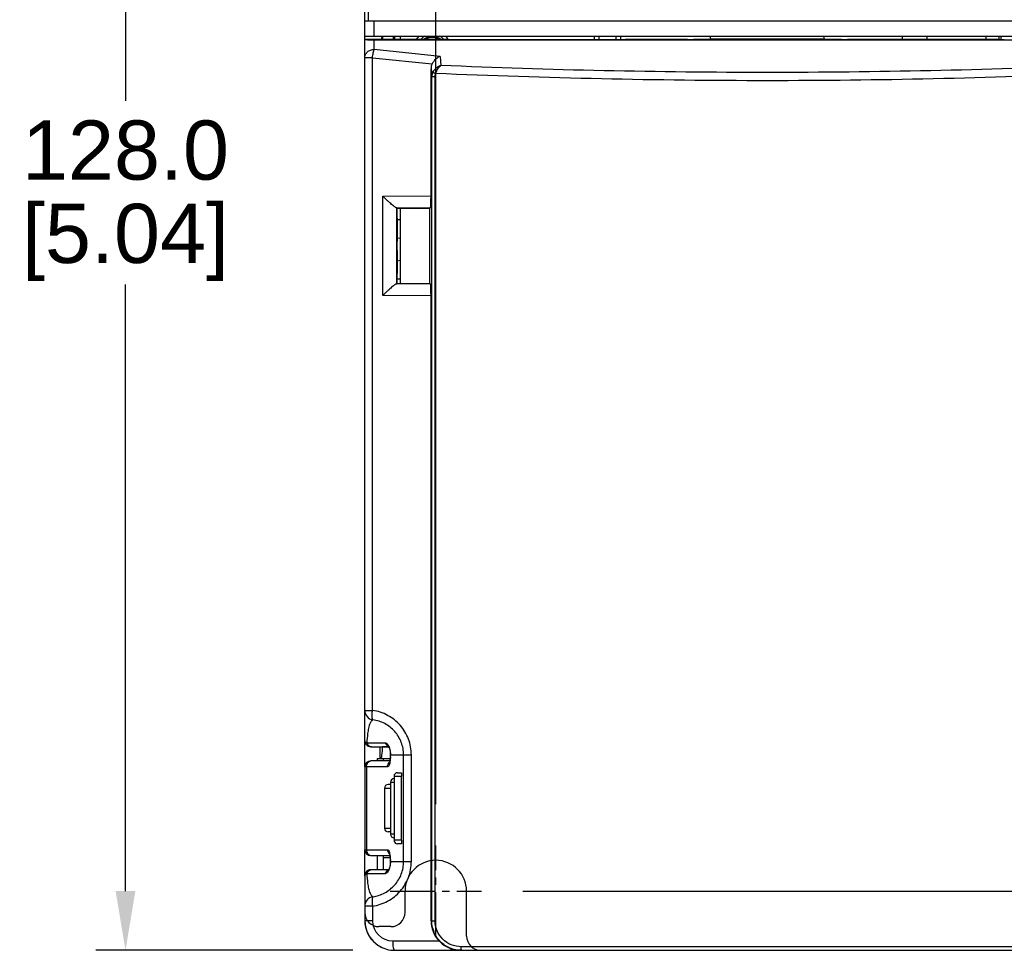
# Model space of a CAD drawing. Header units: inches. Extents: x 0 to 559, y 0 to 432.
# Tile 12 of 28: x 148 to 232, y 241 to 320. Entities that reach past the tile are written whole.
import ezdxf

# ---------------------------------------------------------------- set-up
doc = ezdxf.new("R2010")
doc.units = ezdxf.units.IN
doc.header["$LTSCALE"] = 10
doc.header["$MEASUREMENT"] = 0
doc.linetypes.add('CENTER2', pattern=[1.125, 0.75, -0.125, 0.125, -0.125])
doc.layers.add('CENTERLINE', color=40, linetype='CENTER2')
doc.layers.add('DIMENSIONS', color=140, linetype='Continuous')
doc.styles.add('TEXTSTYLE_1', font='arial.ttf')
doc.dimstyles.get("Standard").update_dxf_attribs({"dimtxt": 5, "dimasz": 5, "dimexe": 2.5, "dimexo": 3.5, "dimgap": 1, "dimtad": 0, "dimtih": 1, "dimtoh": 1, "dimdec": 1, "dimzin": 0, "dimdsep": 46, "dimtxsty": 'Standard', "dimcen": 0, "dimadec": 0, "dimazin": 0, "dimtfac": 1, "dimtdec": 1, "dimtofl": 0, "dimtmove": 0, "dimatfit": 3, "dimfxl": 0, "dimtolj": 1, "dimtzin": 0, "dimarcsym": 0})

# ---------------------------------------------------------------- blocks, each defined once
blk = doc.blocks.new('*D14')
at = {"layer": 'DEFPOINTS', "color": 0}
for p in [(239.548, 382.686), (239.548, 367.965), (183.548, 249.965)]:
    blk.add_point(p, dxfattribs=at)
at = {"layer": 'DIMENSIONS', "color": 0, "lineweight": -2}
for p, q in [((183.548, 253.465), (183.548, 385.186)), ((239.548, 371.465), (239.548, 385.186)), ((188.548, 382.686), (202.273, 382.686)), ((234.548, 382.686), (220.822, 382.686))]:
    blk.add_line(p, q, dxfattribs=at)
at = {"layer": 'DIMENSIONS', "color": 0}
for points in [[(188.548, 383.52), (188.548, 381.853), (183.548, 382.686)], [(234.548, 383.52), (234.548, 381.853), (239.548, 382.686)]]:
    blk.add_solid(points, dxfattribs=at)
at = {"layer": 'DIMENSIONS', "color": 0, "char_height": 5, "attachment_point": 5, "style": 'TEXTSTYLE_1'}
for s, insert in [('\\A1;56.0', (211.548, 386.239)), ('\\A1;[2.20]', (211.548, 378.482))]:
    blk.add_mtext(s, dxfattribs=dict(at, insert=insert))
blk = doc.blocks.new('*D15')
at = {"layer": 'DEFPOINTS', "color": 0}
for p in [(243.397, 364.115), (187.397, 246.115), (270.757, 246.115)]:
    blk.add_point(p, dxfattribs=at)
at = {"layer": 'DIMENSIONS', "color": 0, "lineweight": -2}
for p, q in [((246.897, 364.115), (273.257, 364.115)), ((270.757, 359.115), (270.757, 312.872)), ((270.757, 251.115), (270.757, 297.358)), ((190.897, 246.115), (273.257, 246.115))]:
    blk.add_line(p, q, dxfattribs=at)
at = {"layer": 'DIMENSIONS', "color": 0}
for points in [[(269.924, 359.115), (271.59, 359.115), (270.757, 364.115)], [(269.924, 251.115), (271.59, 251.115), (270.757, 246.115)]]:
    blk.add_solid(points, dxfattribs=at)
at = {"layer": 'DIMENSIONS', "color": 0, "char_height": 5, "attachment_point": 5, "style": 'TEXTSTYLE_1'}
for s, insert in [('\\A1;118.0', (270.757, 308.668)), ('\\A1;[4.65]', (270.757, 300.911))]:
    blk.add_mtext(s, dxfattribs=dict(at, insert=insert))
blk = doc.blocks.new('*D16')
at = {"layer": 'DEFPOINTS', "color": 0}
for p in [(178.748, 369.115), (157.345, 241.115), (180.048, 241.115)]:
    blk.add_point(p, dxfattribs=at)
at = {"layer": 'DIMENSIONS', "color": 0, "lineweight": -2}
for p, q in [((175.248, 369.115), (154.845, 369.115)), ((157.345, 364.115), (157.345, 312.872)), ((157.345, 246.115), (157.345, 297.358)), ((176.548, 241.115), (154.845, 241.115))]:
    blk.add_line(p, q, dxfattribs=at)
at = {"layer": 'DIMENSIONS', "color": 0}
for points in [[(156.512, 364.115), (158.179, 364.115), (157.345, 369.115)], [(156.512, 246.115), (158.179, 246.115), (157.345, 241.115)]]:
    blk.add_solid(points, dxfattribs=at)
at = {"layer": 'DIMENSIONS', "color": 0, "char_height": 5, "attachment_point": 5, "style": 'TEXTSTYLE_1'}
for s, insert in [('\\A1;128.0', (157.345, 308.668)), ('\\A1;[5.04]', (157.345, 300.911))]:
    blk.add_mtext(s, dxfattribs=dict(at, insert=insert))

msp = doc.modelspace()

# ---------------------------------------------------------------- linework, layer by layer
for p, q in [((177.548, 318.056), (177.548, 322.315)), ((177.848, 321.136), (177.848, 319.615)), ((177.548, 319.615), (245.548, 319.615)), ((178.348, 318.315), (178.348, 319.615)), ((177.548, 318.315), (245.548, 318.315)), ((177.548, 318.056), (179.392, 318.056)), ((177.548, 258.815), (177.548, 318.044)), ((178.348, 317.2), (178.348, 318.015)), ((178.348, 318.015), (244.748, 318.015)), ((178.707, 318.056), (179.392, 318.08)), ((179.048, 318.315), (179.048, 318.068)), ((179.392, 318.08), (179.392, 318.056)), ((179.392, 318.055), (179.392, 318.056)), ((184.548, 318.054), (179.392, 318.055)), ((179.961, 318.055), (179.961, 318.315)), ((180.038, 318.315), (180.038, 318.055)), ((180.057, 318.315), (180.057, 318.055)), ((180.548, 318.315), (180.548, 318.054)), ((185.048, 318.028), (199.048, 318.028)), ((196.948, 318.028), (196.948, 318.315)), ((197.348, 318.028), (197.348, 318.315)), ((198.748, 318.315), (198.748, 318.028)), ((199.148, 318.315), (199.148, 318.028)), ((204.798, 318.054), (199.548, 318.054)), ((206.748, 318.037), (205.298, 318.037)), ((206.748, 318.037), (206.748, 318.315)), ((206.748, 318.094), (216.348, 318.094)), ((216.348, 318.037), (216.348, 318.315)), ((217.798, 318.037), (216.348, 318.037)), ((231.048, 318.054), (218.298, 318.054)), ((222.948, 318.054), (222.948, 318.315)), ((225.048, 318.054), (225.048, 318.315)), ((230.019, 318.054), (230.019, 318.315)), ((231.098, 318.315), (231.098, 318.033)), ((231.255, 318.315), (231.255, 318.029)), ((183.91, 316.616), (178.348, 317.2)), ((178.205, 316.507), (177.548, 316.507)), ((178.205, 261.378), (178.205, 316.507)), ((178.205, 316.507), (183.239, 315.978)), ((183.91, 316.616), (183.98, 315.849)), ((183.144, 315.558), (183.204, 314.904)), ((183.144, 304.847), (183.144, 315.558)), ((183.204, 243.615), (183.204, 314.904)), ((183.204, 314.904), (183.481, 314.904)), ((183.481, 243.615), (183.481, 314.904)), ((179.076, 304.808), (183.144, 304.847)), ((179.076, 296.422), (179.076, 304.808)), ((180.228, 303.819), (183.093, 303.846)), ((180.253, 297.421), (180.253, 303.81)), ((180.253, 303.81), (180.289, 303.77)), ((180.289, 303.77), (183.048, 303.8)), ((180.298, 303.765), (180.289, 303.765)), ((180.298, 302.965), (180.298, 303.765)), ((180.548, 303.773), (180.548, 297.458)), ((183.093, 303.846), (183.048, 303.8)), ((183.048, 297.43), (183.048, 303.8)), ((180.289, 302.965), (180.289, 301.015)), ((180.298, 302.965), (180.289, 302.965)), ((180.548, 302.815), (180.289, 302.815)), ((180.548, 301.227), (180.289, 301.273)), ((180.298, 301.015), (180.289, 301.015)), ((180.298, 300.215), (180.298, 301.015)), ((180.289, 300.215), (180.289, 298.265)), ((180.298, 300.215), (180.289, 300.215)), ((180.289, 299.358), (180.548, 299.403)), ((180.298, 298.265), (180.289, 298.265)), ((180.298, 297.465), (180.298, 298.265)), ((180.298, 297.815), (180.548, 297.815)), ((183.093, 297.384), (180.228, 297.412)), ((180.253, 297.421), (180.289, 297.456)), ((180.298, 297.465), (180.289, 297.461)), ((180.289, 297.461), (183.048, 297.43)), ((183.093, 297.384), (183.048, 297.43)), ((183.144, 296.383), (179.076, 296.422)), ((183.144, 243.615), (183.144, 296.383)), ((177.548, 261.378), (178.205, 261.378)), ((177.548, 256.615), (177.548, 258.815)), ((177.724, 258.644), (179.279, 258.644)), ((178.048, 258.315), (179.555, 258.315)), ((178.848, 257.315), (178.848, 258.315)), ((179.555, 258.315), (179.048, 258.315)), ((179.667, 257.115), (178.048, 257.115)), ((178.598, 257.315), (178.598, 257.115)), ((178.598, 257.315), (179.692, 257.315)), ((179.098, 257.315), (179.098, 257.115)), ((179.704, 257.474), (179.697, 257.369)), ((179.72, 257.615), (179.71, 257.625)), ((179.72, 257.615), (181.484, 257.615)), ((180.827, 248.615), (180.827, 257.615)), ((181.484, 248.615), (181.484, 257.615)), ((177.548, 256.615), (177.548, 249.615)), ((179.469, 256.615), (177.548, 256.615)), ((177.7, 256.615), (177.7, 249.615)), ((180.321, 256.115), (180.637, 256.115)), ((179.735, 255.315), (179.735, 250.915)), ((179.735, 255.315), (180.021, 255.315)), ((180.021, 255.815), (180.021, 250.415)), ((180.021, 255.815), (180.652, 255.815)), ((180.652, 250.415), (180.652, 255.815)), ((179.219, 254.815), (179.219, 251.415)), ((179.219, 254.815), (179.735, 254.815)), ((179.735, 255.115), (179.519, 255.115)), ((179.735, 251.415), (179.219, 251.415)), ((179.735, 251.115), (179.519, 251.115)), ((180.021, 250.915), (179.735, 250.915)), ((180.652, 250.415), (180.021, 250.415)), ((177.548, 247.415), (177.548, 249.615)), ((177.548, 249.615), (179.469, 249.615)), ((180.637, 250.115), (180.321, 250.115)), ((178.048, 249.115), (179.667, 249.115)), ((178.598, 249.115), (178.598, 247.915)), ((179.098, 249.115), (179.098, 247.915)), ((179.692, 248.915), (179.098, 248.915)), ((179.71, 248.606), (179.709, 248.523)), ((179.72, 248.615), (179.71, 248.606)), ((179.72, 248.615), (181.484, 248.615)), ((179.555, 247.915), (178.048, 247.915)), ((179.709, 248.523), (179.701, 248.405)), ((177.548, 247.415), (177.548, 243.615)), ((179.279, 247.587), (177.724, 247.587)), ((178.205, 244.852), (177.548, 244.852)), ((178.205, 244.852), (178.205, 243.615)), ((178.205, 243.615), (177.548, 243.615)), ((183.144, 243.615), (183.481, 243.615)), ((179.905, 241.915), (183.819, 241.915)), ((180.048, 241.115), (243.048, 241.115)), ((237.401, 241.415), (185.694, 241.415))]:
    msp.add_line(p, q)
at = {"ltscale": 0.75}
for p, q in [((180.948, 244.315), (180.948, 246.115)), ((186.148, 242.315), (186.148, 246.115)), ((179.748, 243.115), (178.748, 243.115))]:
    msp.add_line(p, q, dxfattribs=at)
for points in [[(179.506, 258.39), (179.506, 258.389), (179.518, 258.375), (179.539, 258.343), (179.566, 258.295), (179.597, 258.23)], [(179.597, 258.23), (179.628, 258.15), (179.657, 258.057), (179.681, 257.953), (179.699, 257.84)], [(179.699, 257.84), (179.708, 257.723), (179.71, 257.625)], [(179.697, 257.369), (179.688, 257.272), (179.678, 257.185), (179.666, 257.11), (179.653, 257.046), (179.641, 256.997), (179.631, 256.963)], [(179.71, 257.625), (179.709, 257.587), (179.704, 257.474)], [(179.624, 249.284), (179.624, 249.283), (179.63, 249.269), (179.64, 249.238), (179.652, 249.191), (179.664, 249.13), (179.676, 249.057), (179.687, 248.973), (179.696, 248.878)], [(179.696, 248.878), (179.703, 248.774), (179.708, 248.664), (179.71, 248.606)], [(179.701, 248.405), (179.684, 248.29), (179.66, 248.184), (179.631, 248.089), (179.6, 248.007), (179.569, 247.941), (179.541, 247.891), (179.521, 247.86)]]:
    msp.add_lwpolyline(points)
for centre, radius, start, end in [((183.248, 317.115), 1.65, 133.28668, 145.27918), ((183.248, 317.115), 1.35, 117.205, 135.88727), ((183.248, 317.115), 1.18, 52.77564, 127.19972), ((183.248, 317.115), 1.092, 59.36216, 120.61379), ((183.248, 317.115), 1.35, 44.08808, 62.79501), ((183.248, 317.115), 1.65, 33.79871, 46.71332), ((178.348, 261.378), 0.8, 179.99965, 261.98235), ((178.048, 258.815), 0.5, 179.99914, 269.99946), ((178.114, 258.66), 0.345, 259.0009, 269.93583), ((179.734, 258.79), 0.475, 243.48428, 257.91575), ((178.03, 257.651), 1.691, 358.77794, 6.57666), ((178.048, 256.615), 0.5, 90, 180), ((178.105, 256.787), 0.328, 90.05029, 99.96461), ((174.553, 257.711), 5.167, 357.14046, 358.94239), ((180.321, 255.815), 0.3, 90, 180), ((180.035, 255.315), 0.3, 92.65022, 180), ((179.519, 254.815), 0.3, 90, 180), ((179.519, 251.415), 0.3, 180, 270), ((180.035, 250.915), 0.3, 180, 267.34986), ((180.321, 250.415), 0.3, 180, 270), ((178.048, 249.615), 0.5, 180, 270), ((174.552, 248.52), 5.169, 1.05831, 2.86355), ((178.046, 248.579), 1.675, 357.52221, 1.23491), ((178.048, 247.415), 0.5, 89.99932, 180.00136), ((178.114, 247.57), 0.345, 90.06412, 101.00121), ((179.734, 247.44), 0.475, 102.07938, 116.459), ((178.264, 248.519), 1.449, 337.85167, 342.19834), ((178.029, 248.579), 1.691, 353.87085, 357.54938), ((178.348, 244.852), 0.8, 98.01766, 180.00057), ((180.048, 243.615), 2.5, 180, 270), ((180.048, 243.615), 2.5, 180, 230.21976), ((179.905, 243.615), 1.7, 180.00051, 269.99949), ((180.048, 243.615), 2.5, 232.5, 244.14833), ((180.048, 243.615), 2.5, 263.17327, 270), ((185.629, 243.52), 2.404, 267.11561, 269.99959)]:
    msp.add_arc(centre, radius, start, end)
for centre, radius, start, end in [((183.548, 246.115), 2.6, 0, 180), ((178.748, 244.315), 1.2, 180, 270), ((179.748, 244.315), 1.2, 270, 0), ((187.348, 242.315), 1.2, 180, 270)]:
    msp.add_arc(centre, radius, start, end, dxfattribs=at)
for centre, major_axis, ratio, start_param, end_param in [((178.348, 318.044), (0.8, 0), 0.035998, -3.141593, -1.570796), ((179.048, 317.015), (0, 1.3), 0.153846, 0, 0.632593), ((185.048, 318.037), (0.5, 0), 0.017455, -3.141593, -1.570796), ((199.048, 318.037), (0.5, 0), 0.017455, -1.570796, 0), ((205.298, 318.045), (0.5, 0), 0.017455, 3.141593, 4.712389), ((217.798, 318.045), (0.5, 0), 0.017455, -1.570796, 0), ((231.548, 318.037), (0.5, 0), 0.017455, -3.141593, -1.570796), ((183.953, 315.449), (-0.324, 0.89), 0.832898, 0.670948, 1.159088), ((183.091, 304.845), (0, 1), 0.053777, -3.087855, -1.568573), ((179.255, 303.807), (1, 0), 0.052408, 0.05236, 0.231368), ((179.255, 297.424), (1, 0), 0.052408, -0.231368, -0.05236), ((183.091, 296.386), (0, 1), 0.053777, -1.57302, -0.053738), ((178.894, 258.315), (0, 1), 0.153846, -3.141593, -1.570796), ((185.672, 243.615), (2.528, 0), 0.989114, -3.141593, -2.39383)]:
    msp.add_ellipse(centre, major_axis=major_axis, ratio=ratio, start_param=start_param, end_param=end_param)
for points, knots in [([(177.548, 316.507), (177.548, 316.597), (177.592, 316.785), (177.774, 317.015), (178.039, 317.165), (178.244, 317.2), (178.348, 317.2)], [0, 0, 0, 0, 0.233241, 0.4766, 0.733637, 1, 1, 1, 1]), ([(178.205, 316.507), (178.218, 316.641), (178.245, 316.832), (178.3, 317.062), (178.33, 317.159), (178.348, 317.2)], [0, 0, 0, 0, 0.571905, 0.812054, 1, 1, 1, 1]), ([(183.91, 316.616), (183.774, 316.558), (183.509, 316.379), (183.312, 316.126), (183.239, 315.978)], [0, 0, 0, 0, 0.474644, 1, 1, 1, 1]), ([(183.98, 315.85), (183.842, 315.808), (183.575, 315.663), (183.376, 315.431), (183.304, 315.298)], [0, 0, 0, 0, 0.486625, 1, 1, 1, 1]), ([(183.304, 315.298), (183.332, 315.28), (183.412, 315.239), (183.491, 315.199), (183.541, 315.174)], [0, 0, 0, 0, 0.374559, 1, 1, 1, 1]), ([(183.541, 315.174), (183.586, 315.315), (183.703, 315.563), (183.881, 315.777), (183.98, 315.85)], [0, 0, 0, 0, 0.546862, 1, 1, 1, 1]), ([(239.554, 315.174), (230.225, 314.766), (216.212, 314.46), (197.537, 314.665), (188.202, 314.969), (183.541, 315.173)], [0, 0, 0, 0, 0.499987, 0.750174, 1, 1, 1, 1]), ([(239.116, 315.85), (229.933, 315.453), (216.14, 315.156), (197.756, 315.355), (188.568, 315.651), (183.98, 315.849)], [0, 0, 0, 0, 0.499986, 0.750167, 1, 1, 1, 1]), ([(180.228, 303.819), (180.217, 303.821), (180.19, 303.833), (180.124, 303.871), (180.023, 303.945), (179.885, 304.055), (179.732, 304.187), (179.57, 304.332), (179.348, 304.539), (179.184, 304.699), (179.076, 304.808)], [0, 0, 0, 0, 0.023139, 0.056711, 0.15006, 0.269018, 0.403827, 0.548021, 0.697327, 1, 1, 1, 1]), ([(180.228, 297.412), (180.217, 297.409), (180.19, 297.397), (180.124, 297.359), (180.023, 297.286), (179.885, 297.176), (179.732, 297.044), (179.57, 296.898), (179.348, 296.692), (179.184, 296.531), (179.076, 296.422)], [0, 0, 0, 0, 0.023139, 0.056711, 0.15006, 0.269018, 0.403827, 0.548021, 0.697327, 1, 1, 1, 1]), ([(178.236, 260.586), (178.226, 260.587), (178.204, 260.61), (178.179, 260.691), (178.165, 260.853), (178.172, 261.095), (178.191, 261.279), (178.205, 261.378)], [0, 0, 0, 0, 0.038231, 0.101695, 0.316765, 0.630443, 1, 1, 1, 1]), ([(181.484, 257.615), (181.483, 258.069), (181.317, 258.985), (180.602, 260.172), (179.523, 261.03), (178.648, 261.316), (178.205, 261.378)], [0, 0, 0, 0, 0.251666, 0.502396, 0.751756, 1, 1, 1, 1]), ([(178.236, 260.586), (178.198, 260.566), (178.099, 260.483), (177.96, 260.247), (177.854, 259.88), (177.768, 259.326), (177.738, 258.908), (177.724, 258.644)], [0, 0, 0, 0, 0.062054, 0.184499, 0.391628, 0.614825, 1, 1, 1, 1]), ([(180.827, 257.615), (180.827, 257.976), (180.694, 258.701), (180.126, 259.638), (179.274, 260.313), (178.585, 260.537), (178.236, 260.586)], [0, 0, 0, 0, 0.252745, 0.503938, 0.752883, 1, 1, 1, 1]), ([(177.548, 258.815), (177.548, 258.782), (177.602, 258.704), (177.677, 258.665), (177.724, 258.644)], [0, 0, 0, 0, 0.387123, 1, 1, 1, 1]), ([(177.724, 258.644), (177.729, 258.628), (177.75, 258.567), (177.783, 258.51), (177.812, 258.472)], [0, 0, 0, 0, 0.254997, 1, 1, 1, 1]), ([(179.279, 258.644), (179.3, 258.584), (179.365, 258.472), (179.467, 258.393), (179.522, 258.365)], [0, 0, 0, 0, 0.503215, 1, 1, 1, 1]), ([(179.279, 258.644), (179.308, 258.644), (179.376, 258.61), (179.514, 258.466), (179.59, 258.307), (179.632, 258.185)], [0, 0, 0, 0, 0.143948, 0.355841, 1, 1, 1, 1]), ([(177.812, 258.472), (177.842, 258.434), (177.913, 258.367), (178.003, 258.33), (178.048, 258.322)], [0, 0, 0, 0, 0.51326, 1, 1, 1, 1]), ([(179.632, 258.185), (179.641, 258.159), (179.676, 258.048), (179.699, 257.933), (179.709, 257.845)], [0, 0, 0, 0, 0.233982, 1, 1, 1, 1]), ([(177.7, 256.615), (177.7, 256.648), (177.71, 256.773), (177.76, 256.896), (177.819, 256.969)], [0, 0, 0, 0, 0.259184, 1, 1, 1, 1]), ([(177.819, 256.969), (177.848, 257.005), (177.917, 257.068), (178.005, 257.103), (178.048, 257.11)], [0, 0, 0, 0, 0.514568, 1, 1, 1, 1]), ([(179.689, 257.154), (179.68, 257.079), (179.658, 256.945), (179.618, 256.792), (179.575, 256.7), (179.538, 256.644), (179.495, 256.615), (179.469, 256.615)], [0, 0, 0, 0, 0.372691, 0.665989, 0.779108, 0.870115, 1, 1, 1, 1]), ([(179.469, 256.615), (179.469, 256.687), (179.499, 256.83), (179.586, 256.949), (179.639, 256.996)], [0, 0, 0, 0, 0.502743, 1, 1, 1, 1]), ([(179.714, 257.453), (179.713, 257.427), (179.707, 257.327), (179.698, 257.228), (179.689, 257.154)], [0, 0, 0, 0, 0.260208, 1, 1, 1, 1]), ([(180.637, 256.115), (180.64, 256.115), (180.641, 256.097), (180.646, 256.077), (180.647, 256.032), (180.649, 256), (180.65, 255.982)], [0, 0, 0, 0, 0.072484, 0.270783, 0.586131, 1, 1, 1, 1]), ([(180.65, 255.982), (180.65, 255.969), (180.652, 255.914), (180.652, 255.858), (180.652, 255.815)], [0, 0, 0, 0, 0.230505, 1, 1, 1, 1]), ([(180.652, 250.415), (180.652, 250.377), (180.652, 250.321), (180.65, 250.251), (180.648, 250.206), (180.646, 250.169), (180.644, 250.14), (180.641, 250.126), (180.639, 250.115), (180.637, 250.115)], [0, 0, 0, 0, 0.381136, 0.553457, 0.704449, 0.82846, 0.920982, 0.97839, 1, 1, 1, 1]), ([(177.7, 249.615), (177.7, 249.583), (177.71, 249.457), (177.76, 249.334), (177.819, 249.262)], [0, 0, 0, 0, 0.259184, 1, 1, 1, 1]), ([(179.469, 249.615), (179.469, 249.544), (179.499, 249.4), (179.586, 249.281), (179.639, 249.235)], [0, 0, 0, 0, 0.502744, 1, 1, 1, 1]), ([(179.469, 249.615), (179.495, 249.615), (179.538, 249.587), (179.575, 249.531), (179.617, 249.439), (179.658, 249.285), (179.68, 249.152), (179.689, 249.077)], [0, 0, 0, 0, 0.129926, 0.220942, 0.334051, 0.627322, 1, 1, 1, 1]), ([(177.819, 249.262), (177.854, 249.218), (177.94, 249.143), (178.052, 249.115), (178.105, 249.115)], [0, 0, 0, 0, 0.516315, 1, 1, 1, 1]), ([(178.205, 244.852), (178.648, 244.915), (179.523, 245.2), (180.602, 246.059), (181.317, 247.246), (181.483, 248.161), (181.484, 248.615)], [0, 0, 0, 0, 0.248244, 0.497605, 0.748334, 1, 1, 1, 1]), ([(178.236, 245.645), (178.585, 245.693), (179.274, 245.918), (180.126, 246.592), (180.694, 247.53), (180.827, 248.255), (180.827, 248.615)], [0, 0, 0, 0, 0.247117, 0.496062, 0.747255, 1, 1, 1, 1]), ([(179.689, 249.077), (179.692, 249.053), (179.703, 248.954), (179.711, 248.854), (179.714, 248.778)], [0, 0, 0, 0, 0.238446, 1, 1, 1, 1]), ([(177.724, 247.587), (177.729, 247.602), (177.75, 247.663), (177.783, 247.721), (177.812, 247.759)], [0, 0, 0, 0, 0.254997, 1, 1, 1, 1]), ([(177.812, 247.759), (177.842, 247.797), (177.913, 247.863), (178.003, 247.9), (178.048, 247.909)], [0, 0, 0, 0, 0.513265, 1, 1, 1, 1]), ([(179.279, 247.587), (179.3, 247.646), (179.365, 247.758), (179.467, 247.838), (179.523, 247.866)], [0, 0, 0, 0, 0.50322, 1, 1, 1, 1]), ([(179.516, 247.796), (179.481, 247.739), (179.419, 247.653), (179.32, 247.587), (179.279, 247.587)], [0, 0, 0, 0, 0.618892, 1, 1, 1, 1]), ([(179.605, 247.973), (179.598, 247.957), (179.572, 247.896), (179.542, 247.837), (179.516, 247.796)], [0, 0, 0, 0, 0.270044, 1, 1, 1, 1]), ([(179.711, 248.398), (179.708, 248.37), (179.693, 248.261), (179.668, 248.153), (179.643, 248.076)], [0, 0, 0, 0, 0.262651, 1, 1, 1, 1]), ([(177.724, 247.587), (177.677, 247.565), (177.602, 247.526), (177.548, 247.448), (177.548, 247.415)], [0, 0, 0, 0, 0.612868, 1, 1, 1, 1]), ([(177.724, 247.587), (177.738, 247.322), (177.767, 246.905), (177.855, 246.351), (177.96, 245.983), (178.099, 245.748), (178.198, 245.665), (178.236, 245.645)], [0, 0, 0, 0, 0.385295, 0.60805, 0.815424, 0.937933, 1, 1, 1, 1]), ([(178.236, 245.645), (178.226, 245.643), (178.204, 245.621), (178.179, 245.54), (178.165, 245.378), (178.172, 245.136), (178.191, 244.951), (178.205, 244.852)], [0, 0, 0, 0, 0.038226, 0.10169, 0.316761, 0.63044, 1, 1, 1, 1]), ([(185.715, 241.115), (185.389, 241.115), (184.731, 241.245), (183.896, 241.799), (183.335, 242.63), (183.204, 243.289), (183.204, 243.615)], [0, 0, 0, 0, 0.249857, 0.499775, 0.749828, 1, 1, 1, 1]), ([(185.694, 241.415), (185.407, 241.415), (184.828, 241.529), (184.092, 242.016), (183.597, 242.747), (183.481, 243.328), (183.481, 243.615)], [0, 0, 0, 0, 0.249759, 0.499634, 0.749728, 1, 1, 1, 1]), ([(179.905, 241.915), (179.905, 241.813), (179.911, 241.624), (179.938, 241.376), (179.974, 241.214), (180.012, 241.135), (180.037, 241.115), (180.048, 241.115)], [0, 0, 0, 0, 0.368226, 0.682417, 0.898209, 0.961724, 1, 1, 1, 1]), ([(183.819, 241.915), (184.041, 241.678), (184.566, 241.291), (185.199, 241.134), (185.508, 241.118)], [0, 0, 0, 0, 0.512249, 1, 1, 1, 1]), ([(185.697, 241.265), (185.696, 241.277), (185.695, 241.327), (185.694, 241.377), (185.694, 241.415)], [0, 0, 0, 0, 0.235719, 1, 1, 1, 1]), ([(185.715, 241.115), (185.711, 241.115), (185.708, 241.135), (185.703, 241.159), (185.7, 241.209), (185.698, 241.245), (185.697, 241.265)], [0, 0, 0, 0, 0.076488, 0.27592, 0.590599, 1, 1, 1, 1])]:
    msp.add_open_spline(points, degree=3, knots=knots)
for points in [[(183.304, 315.298), (183.24, 315.178), (183.205, 315.039), (183.204, 314.904)], [(183.481, 314.904), (183.481, 314.996), (183.501, 315.09), (183.541, 315.173)]]:
    msp.add_open_spline(points, degree=3)
at = {"layer": 'CENTERLINE', "ltscale": 0.5}
for p, q in [((183.548, 242.266), (183.548, 249.965)), ((179.698, 246.115), (187.397, 246.115))]:
    msp.add_line(p, q, dxfattribs=at)

# ---------------------------------------------------------------- dimensions: what is measured, and where the dimension line sits
at = {"layer": 'DIMENSIONS'}
dim = msp.add_linear_dim(base=(239.548, 382.686), p1=(183.548, 249.965), p2=(239.548, 367.965), dimstyle='Standard', override={"dimpost": '\\X', "dimtxsty": 'TEXTSTYLE_1'}, dxfattribs=at)
dim.commit()
dim.dimension.update_dxf_attribs({"geometry": '*D14', "text_midpoint": (211.548, 382.686)})
for base, p1, p2, picture, middle in [((157.345, 241.115), (178.748, 369.115), (180.048, 241.115), '*D16', (157.345, 305.115)), ((270.757, 246.115), (243.397, 364.115), (187.397, 246.115), '*D15', (270.757, 305.115))]:
    dim = msp.add_linear_dim(base=base, p1=p1, p2=p2, angle=90, dimstyle='Standard', override={"dimpost": '\\X', "dimtxsty": 'TEXTSTYLE_1'}, dxfattribs=at)
    dim.commit()
    dim.dimension.update_dxf_attribs({"geometry": picture, "text_midpoint": middle})

doc.saveas('drawing.dxf')
